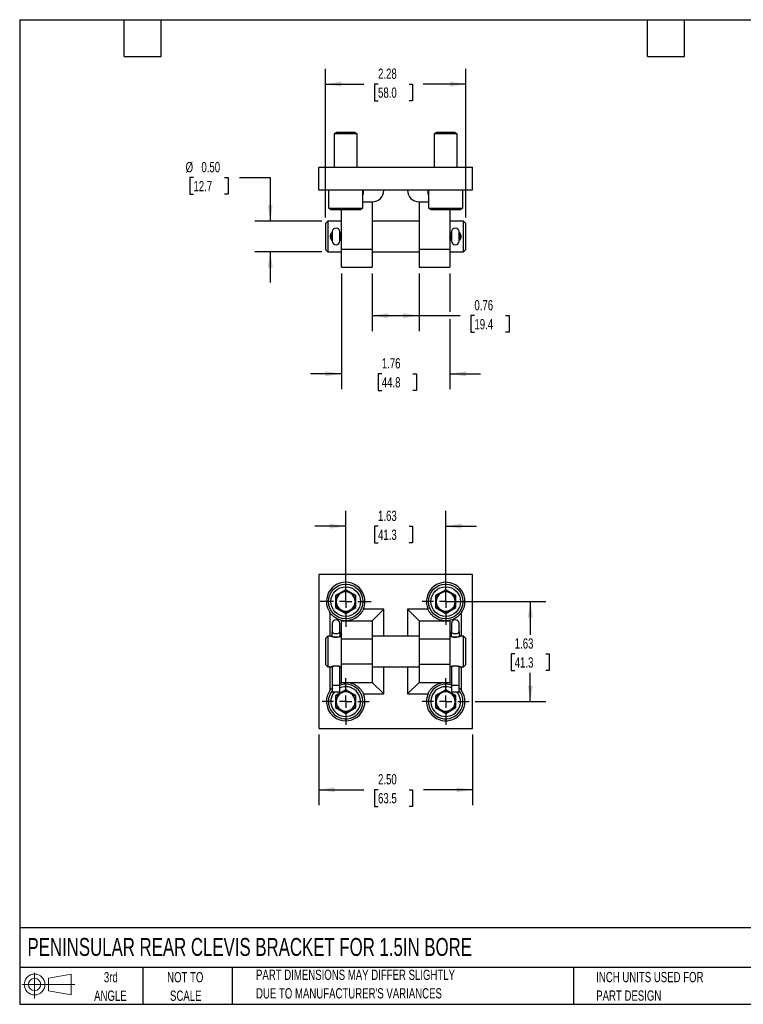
# Model space of a CAD drawing. Header units: inches. Extents: x 0.5 to 21.5, y 0.5 to 16.5.
# Tile 1 of 2: x 0.5 to 12.3, y 0.5 to 16.5. Entities that reach past the tile are written whole.
import ezdxf

# ---------------------------------------------------------------- set-up
doc = ezdxf.new("R2010")
doc.units = ezdxf.units.IN
doc.header["$LTSCALE"] = 2
doc.header["$MEASUREMENT"] = 0
doc.linetypes.add('CENTERX2', pattern=[0.8, 0.5, -0.1, 0.1, -0.1])
doc.layers.add('CENTER', color=40, linetype='CENTERX2')
doc.layers.add('SLD-DEFPOINTS', color=7, linetype='Continuous')
doc.layers.add('DIMENSIONS', color=140, linetype='Continuous', lineweight=25)
doc.layers.add('TEXT', color=140, linetype='Continuous', lineweight=25)
doc.styles.add('SLDTEXTSTYLE0', font='TXT', dxfattribs={"width": 0.7})
doc.dimstyles.new('SLDDIMSTYLE0', dxfattribs={"dimtxt": 0.169922, "dimasz": 0.26, "dimexe": 0, "dimexo": 0.0625, "dimgap": 0.04248, "dimtad": 0, "dimtih": 1, "dimtoh": 1, "dimrnd": 1e-09, "dimzin": 12, "dimdsep": 46, "dimtxsty": 'SLDTEXTSTYLE0', "dimsah": 1, "dimcen": 0.09, "dimadec": 0, "dimazin": 3, "dimtfac": 1, "dimtofl": 0, "dimtmove": 0, "dimatfit": 3, "dimfxl": 0, "dimfrac": 2, "dimtolj": 1, "dimtzin": 12, "dimarcsym": 0})
doc.dimstyles.new('SLDDIMSTYLE1', dxfattribs={"dimtxt": 0.169922, "dimasz": 0.26, "dimexe": 0, "dimexo": 0.0625, "dimgap": 0.04248, "dimtad": 0, "dimtih": 1, "dimtoh": 1, "dimrnd": 1e-09, "dimzin": 12, "dimdsep": 46, "dimtxsty": 'SLDTEXTSTYLE0', "dimsah": 1, "dimcen": 0.09, "dimadec": 0, "dimazin": 3, "dimtfac": 1, "dimtmove": 0, "dimatfit": 0, "dimfxl": 0, "dimfrac": 2, "dimtolj": 1, "dimtzin": 12, "dimarcsym": 0})
doc.dimstyles.new('SLDDIMSTYLE2', dxfattribs={"dimtxt": 0.169922, "dimasz": 0.26, "dimexe": 0, "dimexo": 0.0625, "dimgap": 0.04248, "dimtad": 0, "dimtih": 1, "dimtoh": 1, "dimrnd": 1e-09, "dimzin": 4, "dimdsep": 46, "dimtxsty": 'SLDTEXTSTYLE0', "dimsah": 1, "dimcen": 0.09, "dimadec": 0, "dimazin": 1, "dimtfac": 1, "dimtofl": 0, "dimtmove": 0, "dimatfit": 3, "dimfxl": 0, "dimfrac": 2, "dimtolj": 1, "dimtzin": 12, "dimarcsym": 0})
doc.dimstyles.new('SLDDIMSTYLE4', dxfattribs={"dimtxt": 0.169922, "dimasz": 0.26, "dimexe": 0, "dimexo": 0.0625, "dimgap": 0.04248, "dimtad": 0, "dimtih": 1, "dimtoh": 1, "dimrnd": 1e-09, "dimdsep": 46, "dimtxsty": 'SLDTEXTSTYLE0', "dimsah": 1, "dimcen": 0.09, "dimadec": 0, "dimazin": 2, "dimtfac": 1, "dimtofl": 0, "dimtmove": 0, "dimatfit": 3, "dimfxl": 0, "dimfrac": 2, "dimtolj": 1, "dimtzin": 12, "dimarcsym": 0})
doc.dimstyles.new('SLDDIMSTYLE5', dxfattribs={"dimtxt": 0.169922, "dimasz": 0.26, "dimexe": 0, "dimexo": 0.0625, "dimgap": 0.04248, "dimtad": 0, "dimtih": 1, "dimtoh": 1, "dimrnd": 1e-09, "dimzin": 0, "dimdsep": 46, "dimtxsty": 'SLDTEXTSTYLE0', "dimsah": 1, "dimcen": 0.09, "dimadec": 0, "dimazin": 0, "dimtfac": 1, "dimtmove": 0, "dimatfit": 0, "dimfxl": 0, "dimfrac": 2, "dimtolj": 1, "dimtzin": 12, "dimarcsym": 0})

# ---------------------------------------------------------------- blocks, each defined once
blk = doc.blocks.new('Block11')
at = {"color": 7, "linetype": 'Continuous', "lineweight": 18}
for p, q in [((0.204, 0.418), (0.204, 0)), ((0.431, 0.328), (0.801, 0.396)), ((0.431, 0.126), (0.431, 0.328)), ((0.801, 0.396), (0.801, 0.058)), ((0, 0.227), (0.856, 0.227)), ((0.431, 0.126), (0.801, 0.058))]:
    blk.add_line(p, q, dxfattribs=at)
for radius in [0.169, 0.101]:
    blk.add_circle((0.204, 0.227), radius, dxfattribs=at)
blk = doc.blocks.new('Block12')
at = {"layer": 'SLD-DEFPOINTS'}
blk.add_blockref('Block11', (0, 0), dxfattribs=at)
blk = doc.blocks.new('SW_NOTE_0_2')
at = {"layer": 'TEXT', "color": 0, "char_height": 0.16667, "attachment_point": 1, "style": 'SLDTEXTSTYLE0'}
for s, insert in [('PART DIMENSIONS MAY DIFFER SLIGHTLY', (0, 0.215)), ("DUE TO MANUFACTURER'S VARIANCES", (0, -0.086))]:
    blk.add_mtext(s, dxfattribs=dict(at, insert=insert))
blk = doc.blocks.new('SW_NOTE_0_3')
at = {"layer": 'TEXT', "color": 0, "char_height": 0.1667, "attachment_point": 2, "style": 'SLDTEXTSTYLE0'}
for s, insert in [('NOT TO', (0.414, 0.215)), ('SCALE', (0.422, -0.086))]:
    blk.add_mtext(s, dxfattribs=dict(at, insert=insert))
blk = doc.blocks.new('SW_NOTE_0_4')
at = {"layer": 'TEXT', "color": 0, "char_height": 0.1667, "attachment_point": 2, "style": 'SLDTEXTSTYLE0'}
for s, insert in [('3rd', (0.182, 0.215)), ('ANGLE', (0.175, -0.086))]:
    blk.add_mtext(s, dxfattribs=dict(at, insert=insert))
blk = doc.blocks.new('SW_NOTE_0_5')
at = {"layer": 'TEXT', "color": 0, "char_height": 0.16667, "attachment_point": 1, "style": 'SLDTEXTSTYLE0'}
for s, insert in [('INCH UNITS USED FOR', (0, 0.215)), ('PART DESIGN', (0, -0.086))]:
    blk.add_mtext(s, dxfattribs=dict(at, insert=insert))
blk = doc.blocks.new('_D')
at = {"layer": 'DIMENSIONS'}
for p, q in [((7.522, 7.045), (9.047, 7.045)), ((8.797, 7.045), (8.797, 6.502)), ((8.544, 6.194), (8.487, 6.194)), ((8.487, 6.194), (8.487, 5.924)), ((9.049, 6.194), (9.106, 6.194)), ((9.106, 6.194), (9.106, 5.924)), ((8.487, 5.924), (8.544, 5.924)), ((9.106, 5.924), (9.049, 5.924)), ((8.797, 5.42), (8.797, 5.886)), ((7.903, 5.42), (9.047, 5.42))]:
    blk.add_line(p, q, dxfattribs=at)
for points in [[(8.797, 7.045), (8.757, 6.785), (8.837, 6.785)], [(8.797, 5.42), (8.837, 5.68), (8.757, 5.68)]]:
    blk.add_solid(points, dxfattribs=at)
at = {"layer": 'DIMENSIONS', "char_height": 0.1667, "attachment_point": 1, "style": 'SLDTEXTSTYLE0'}
for s, insert in [('1.63', (8.544, 6.447)), ('41.3', (8.544, 6.138))]:
    blk.add_mtext(s, dxfattribs=dict(at, insert=insert))
blk = doc.blocks.new('_D_1')
at = {"layer": 'DIMENSIONS'}
for p, q in [((5.797, 7.145), (5.797, 8.52)), ((7.422, 7.145), (7.422, 8.52)), ((5.797, 8.27), (5.297, 8.27)), ((6.323, 8.27), (6.266, 8.27)), ((6.266, 8.27), (6.266, 8)), ((6.828, 8.27), (6.885, 8.27)), ((6.885, 8.27), (6.885, 8)), ((7.422, 8.27), (7.922, 8.27)), ((6.266, 8), (6.323, 8)), ((6.885, 8), (6.828, 8))]:
    blk.add_line(p, q, dxfattribs=at)
for points in [[(5.797, 8.27), (5.537, 8.31), (5.537, 8.23)], [(7.422, 8.27), (7.682, 8.23), (7.682, 8.31)]]:
    blk.add_solid(points, dxfattribs=at)
at = {"layer": 'DIMENSIONS', "char_height": 0.1667, "attachment_point": 1, "style": 'SLDTEXTSTYLE0'}
for s, insert in [('1.63', (6.323, 8.522)), ('41.3', (6.323, 8.214))]:
    blk.add_mtext(s, dxfattribs=dict(at, insert=insert))
blk = doc.blocks.new('_D_2')
at = {"layer": 'DIMENSIONS'}
for p, q in [((5.359, 4.882), (5.359, 3.737)), ((7.859, 4.882), (7.859, 3.737)), ((5.359, 3.987), (6.093, 3.987)), ((6.323, 3.987), (6.266, 3.987)), ((6.266, 3.987), (6.266, 3.717)), ((6.828, 3.987), (6.885, 3.987)), ((6.885, 3.987), (6.885, 3.717)), ((7.859, 3.987), (7.059, 3.987)), ((6.266, 3.717), (6.323, 3.717)), ((6.885, 3.717), (6.828, 3.717))]:
    blk.add_line(p, q, dxfattribs=at)
for points in [[(5.359, 3.987), (5.619, 3.947), (5.619, 4.027)], [(7.859, 3.987), (7.599, 4.027), (7.599, 3.947)]]:
    blk.add_solid(points, dxfattribs=at)
at = {"layer": 'DIMENSIONS', "char_height": 0.1667, "attachment_point": 1, "style": 'SLDTEXTSTYLE0'}
for s, insert in [('2.50', (6.323, 4.24)), ('63.5', (6.323, 3.932))]:
    blk.add_mtext(s, dxfattribs=dict(at, insert=insert))
blk = doc.blocks.new('SW_CENTERMARKSYMBOL_0')
at = {"layer": 'CENTER', "color": 0}
for p, q in [((0, 0.2), (0, 0.381)), ((-0.2, 0), (-0.381, 0)), ((0, 0), (-0.1, 0)), ((0, 0), (0, 0.1)), ((0, 0), (0, -0.1)), ((0, 0), (0.1, 0)), ((0.2, 0), (0.381, 0)), ((0, -0.2), (0, -0.381))]:
    blk.add_line(p, q, dxfattribs=at)
blk = doc.blocks.new('SW_CENTERMARKSYMBOL_1')
at = {"layer": 'CENTER', "color": 0}
for p, q in [((0, 0.2), (0, 0.381)), ((-0.2, 0), (-0.381, 0)), ((0, 0), (-0.1, 0)), ((0, 0), (0, 0.1)), ((0, 0), (0, -0.1)), ((0, 0), (0.1, 0)), ((0.2, 0), (0.381, 0)), ((0, -0.2), (0, -0.381))]:
    blk.add_line(p, q, dxfattribs=at)
blk = doc.blocks.new('SW_CENTERMARKSYMBOL_2')
at = {"layer": 'CENTER', "color": 0}
for p, q in [((0, 0.2), (0, 0.381)), ((-0.2, 0), (-0.381, 0)), ((0, 0), (-0.1, 0)), ((0, 0), (0, 0.1)), ((0, 0), (0, -0.1)), ((0, 0), (0.1, 0)), ((0.2, 0), (0.381, 0)), ((0, -0.2), (0, -0.381))]:
    blk.add_line(p, q, dxfattribs=at)
blk = doc.blocks.new('SW_CENTERMARKSYMBOL_3')
at = {"layer": 'CENTER', "color": 0}
for p, q in [((0, 0.2), (0, 0.413)), ((-0.2, 0), (-0.413, 0)), ((0, 0), (-0.1, 0)), ((0, 0), (0, 0.1)), ((0, 0), (0, -0.1)), ((0, 0), (0.1, 0)), ((0.2, 0), (0.413, 0)), ((0, -0.2), (0, -0.413))]:
    blk.add_line(p, q, dxfattribs=at)
blk = doc.blocks.new('_D_7')
at = {"layer": 'DIMENSIONS'}
for p, q in [((6.228, 12.378), (6.228, 11.441)), ((6.99, 12.378), (6.99, 11.441)), ((6.228, 11.691), (6.99, 11.691)), ((6.99, 11.691), (7.659, 11.691)), ((7.889, 11.691), (7.832, 11.691)), ((7.832, 11.691), (7.832, 11.421)), ((8.394, 11.691), (8.451, 11.691)), ((8.451, 11.691), (8.451, 11.421)), ((7.832, 11.421), (7.889, 11.421)), ((8.451, 11.421), (8.394, 11.421))]:
    blk.add_line(p, q, dxfattribs=at)
for points in [[(6.228, 11.691), (6.488, 11.651), (6.488, 11.731)], [(6.99, 11.691), (6.73, 11.731), (6.73, 11.651)]]:
    blk.add_solid(points, dxfattribs=at)
at = {"layer": 'DIMENSIONS', "char_height": 0.1667, "attachment_point": 1, "style": 'SLDTEXTSTYLE0'}
for s, insert in [('0.76', (7.889, 11.944)), ('19.4', (7.889, 11.635))]:
    blk.add_mtext(s, dxfattribs=dict(at, insert=insert))
blk = doc.blocks.new('_D_8')
at = {"layer": 'DIMENSIONS'}
for p, q in [((5.728, 12.378), (5.728, 10.496)), ((7.49, 12.378), (7.49, 11.751)), ((7.49, 11.631), (7.49, 10.496)), ((5.728, 10.746), (5.228, 10.746)), ((6.384, 10.746), (6.327, 10.746)), ((6.327, 10.746), (6.327, 10.476)), ((6.889, 10.746), (6.946, 10.746)), ((6.946, 10.746), (6.946, 10.476)), ((7.49, 10.746), (7.99, 10.746)), ((6.327, 10.476), (6.384, 10.476)), ((6.946, 10.476), (6.889, 10.476))]:
    blk.add_line(p, q, dxfattribs=at)
for points in [[(5.728, 10.746), (5.468, 10.786), (5.468, 10.706)], [(7.49, 10.746), (7.75, 10.706), (7.75, 10.786)]]:
    blk.add_solid(points, dxfattribs=at)
at = {"layer": 'DIMENSIONS', "char_height": 0.1667, "attachment_point": 1, "style": 'SLDTEXTSTYLE0'}
for s, insert in [('1.76', (6.384, 10.999)), ('44.8', (6.384, 10.691))]:
    blk.add_mtext(s, dxfattribs=dict(at, insert=insert))
blk = doc.blocks.new('_D_9')
at = {"layer": 'DIMENSIONS'}
for p, q in [((5.467, 13.288), (5.467, 15.703)), ((7.751, 13.288), (7.751, 15.703)), ((5.467, 15.453), (6.093, 15.453)), ((6.323, 15.453), (6.266, 15.453)), ((6.266, 15.453), (6.266, 15.183)), ((6.828, 15.453), (6.885, 15.453)), ((6.885, 15.453), (6.885, 15.183)), ((7.751, 15.453), (7.058, 15.453)), ((6.266, 15.183), (6.323, 15.183)), ((6.885, 15.183), (6.828, 15.183))]:
    blk.add_line(p, q, dxfattribs=at)
for points in [[(5.467, 15.453), (5.727, 15.413), (5.727, 15.493)], [(7.751, 15.453), (7.491, 15.493), (7.491, 15.413)]]:
    blk.add_solid(points, dxfattribs=at)
at = {"layer": 'DIMENSIONS', "char_height": 0.1667, "attachment_point": 1, "style": 'SLDTEXTSTYLE0'}
for s, insert in [('2.28', (6.323, 15.706)), ('58.0', (6.323, 15.398))]:
    blk.add_mtext(s, dxfattribs=dict(at, insert=insert))
blk = doc.blocks.new('_D_10')
at = {"layer": 'DIMENSIONS'}
for p, q in [((3.324, 13.935), (3.267, 13.935)), ((3.267, 13.935), (3.267, 13.665)), ((3.829, 13.935), (3.886, 13.935)), ((3.886, 13.935), (3.886, 13.665)), ((4.072, 13.935), (4.572, 13.935)), ((4.572, 13.935), (4.572, 13.228)), ((3.267, 13.665), (3.324, 13.665)), ((3.886, 13.665), (3.829, 13.665)), ((5.407, 13.228), (4.322, 13.228)), ((5.407, 12.728), (4.322, 12.728)), ((4.572, 12.728), (4.572, 12.228))]:
    blk.add_line(p, q, dxfattribs=at)
for points in [[(4.572, 13.228), (4.612, 13.488), (4.532, 13.488)], [(4.572, 12.728), (4.532, 12.468), (4.612, 12.468)]]:
    blk.add_solid(points, dxfattribs=at)
at = {"layer": 'DIMENSIONS', "char_height": 0.1667, "attachment_point": 1, "style": 'SLDTEXTSTYLE0'}
for s, insert in [('%%c', (3.196, 14.188)), ('0.50', (3.453, 14.188)), ('12.7', (3.324, 13.879))]:
    blk.add_mtext(s, dxfattribs=dict(at, insert=insert))

msp = doc.modelspace()

# ---------------------------------------------------------------- linework, layer by layer
for p, q in [((5.65, 14.666), (5.61, 14.643)), ((5.61, 14.643), (5.61, 14.103)), ((5.797, 14.643), (5.61, 14.643)), ((5.944, 14.666), (5.65, 14.666)), ((5.984, 14.643), (5.797, 14.643)), ((5.984, 14.643), (5.944, 14.666)), ((5.984, 14.103), (5.984, 14.643)), ((7.275, 14.666), (7.235, 14.643)), ((7.235, 14.643), (7.235, 14.103)), ((7.422, 14.643), (7.235, 14.643)), ((7.569, 14.666), (7.275, 14.666)), ((7.609, 14.643), (7.422, 14.643)), ((7.609, 14.643), (7.569, 14.666)), ((7.609, 14.103), (7.609, 14.643)), ((5.359, 13.728), (5.359, 14.103)), ((5.359, 14.103), (7.859, 14.103)), ((7.859, 13.728), (7.859, 14.103)), ((7.859, 13.728), (5.359, 13.728)), ((5.516, 13.728), (5.516, 13.439)), ((6.078, 13.439), (6.078, 13.728)), ((7.141, 13.728), (7.141, 13.439)), ((7.703, 13.439), (7.703, 13.728)), ((6.078, 13.541), (6.228, 13.541)), ((6.228, 13.541), (6.228, 12.771)), ((6.99, 13.541), (6.99, 12.771)), ((6.99, 13.541), (7.141, 13.541)), ((5.516, 13.439), (5.556, 13.416)), ((5.516, 13.439), (5.797, 13.439)), ((5.556, 13.416), (6.038, 13.416)), ((5.728, 12.771), (5.728, 13.416)), ((5.797, 13.439), (6.078, 13.439)), ((6.038, 13.416), (6.078, 13.439)), ((7.141, 13.439), (7.181, 13.416)), ((7.141, 13.439), (7.422, 13.439)), ((7.181, 13.416), (7.663, 13.416)), ((7.422, 13.439), (7.703, 13.439)), ((7.49, 13.416), (7.49, 12.771)), ((7.663, 13.416), (7.703, 13.439)), ((5.507, 13.228), (5.467, 13.188)), ((5.467, 13.188), (5.467, 12.768)), ((5.728, 13.228), (5.507, 13.228)), ((5.507, 13.228), (5.507, 12.728)), ((6.99, 13.228), (6.228, 13.228)), ((7.711, 13.228), (7.49, 13.228)), ((7.751, 13.188), (7.711, 13.228)), ((7.711, 12.728), (7.711, 13.228)), ((7.751, 12.978), (7.751, 13.188)), ((5.578, 13.056), (5.578, 12.9)), ((5.702, 12.9), (5.702, 13.056)), ((7.516, 13.056), (7.516, 12.9)), ((7.64, 12.9), (7.64, 13.056)), ((7.751, 12.768), (7.751, 12.978)), ((5.467, 12.768), (5.507, 12.728)), ((5.507, 12.728), (5.728, 12.728)), ((5.728, 12.771), (6.228, 12.771)), ((5.728, 12.478), (5.728, 12.771)), ((6.228, 12.771), (6.228, 12.478)), ((6.228, 12.728), (6.99, 12.728)), ((6.99, 12.771), (7.49, 12.771)), ((6.99, 12.771), (6.99, 12.478)), ((7.49, 12.771), (7.49, 12.478)), ((7.49, 12.728), (7.711, 12.728)), ((7.711, 12.728), (7.751, 12.768)), ((5.728, 12.478), (6.228, 12.478)), ((6.99, 12.478), (7.49, 12.478)), ((5.359, 7.482), (5.359, 4.982)), ((7.859, 7.482), (5.359, 7.482)), ((7.859, 4.982), (7.859, 7.482)), ((5.797, 7.237), (5.63, 7.141)), ((5.64, 7.135), (5.797, 7.225)), ((5.963, 7.141), (5.797, 7.237)), ((5.797, 7.225), (5.797, 7.237)), ((5.797, 7.225), (5.953, 7.135)), ((7.422, 7.237), (7.255, 7.141)), ((7.265, 7.135), (7.422, 7.225)), ((7.588, 7.141), (7.422, 7.237)), ((7.422, 7.225), (7.422, 7.237)), ((7.422, 7.225), (7.578, 7.135)), ((5.63, 7.141), (5.63, 6.949)), ((5.63, 7.141), (5.64, 7.135)), ((5.64, 6.954), (5.64, 7.135)), ((5.953, 7.135), (5.963, 7.141)), ((5.953, 7.135), (5.953, 6.954)), ((5.963, 6.949), (5.963, 7.141)), ((7.255, 7.141), (7.255, 6.949)), ((7.255, 7.141), (7.265, 7.135)), ((7.265, 6.954), (7.265, 7.135)), ((7.578, 7.135), (7.588, 7.141)), ((7.578, 7.135), (7.578, 6.954)), ((7.588, 6.949), (7.588, 7.141)), ((5.64, 6.954), (5.63, 6.949)), ((5.63, 6.949), (5.797, 6.853)), ((5.797, 6.864), (5.64, 6.954)), ((5.953, 6.954), (5.797, 6.864)), ((5.797, 6.853), (5.963, 6.949)), ((5.953, 6.954), (5.963, 6.949)), ((6.416, 6.92), (6.084, 6.92)), ((6.416, 6.92), (6.228, 6.732)), ((6.416, 6.482), (6.416, 6.92)), ((7.135, 6.92), (6.803, 6.92)), ((6.99, 6.732), (6.803, 6.92)), ((6.803, 6.92), (6.803, 6.482)), ((7.265, 6.954), (7.255, 6.949)), ((7.255, 6.949), (7.422, 6.853)), ((7.422, 6.864), (7.265, 6.954)), ((7.578, 6.954), (7.422, 6.864)), ((7.422, 6.853), (7.588, 6.949)), ((7.578, 6.954), (7.588, 6.949)), ((5.541, 6.865), (5.541, 6.482)), ((5.719, 6.742), (5.728, 6.732)), ((5.728, 6.732), (6.228, 6.732)), ((5.728, 6.439), (5.728, 6.732)), ((5.797, 6.864), (5.797, 6.853)), ((6.228, 6.732), (6.228, 6.439)), ((6.99, 6.732), (7.49, 6.732)), ((6.99, 6.732), (6.99, 6.439)), ((7.422, 6.864), (7.422, 6.853)), ((7.49, 6.732), (7.499, 6.742)), ((7.49, 6.732), (7.49, 6.439)), ((7.678, 6.482), (7.678, 6.865)), ((5.578, 6.69), (5.578, 6.558)), ((5.702, 6.558), (5.702, 6.69)), ((7.516, 6.69), (7.516, 6.558)), ((7.64, 6.558), (7.64, 6.69)), ((5.507, 6.482), (5.467, 6.442)), ((5.467, 6.442), (5.467, 6.022)), ((5.55, 6.482), (5.507, 6.482)), ((5.507, 6.482), (5.507, 5.982)), ((5.557, 6.481), (5.55, 6.482)), ((5.578, 6.474), (5.578, 6.558)), ((5.702, 6.558), (5.702, 6.474)), ((5.728, 6.439), (6.228, 6.439)), ((5.728, 6.025), (5.728, 6.439)), ((6.99, 6.482), (6.228, 6.482)), ((6.228, 6.439), (6.228, 6.025)), ((6.99, 6.439), (7.49, 6.439)), ((6.99, 6.439), (6.99, 6.025)), ((7.495, 6.481), (7.49, 6.482)), ((7.49, 6.439), (7.49, 6.025)), ((7.516, 6.474), (7.516, 6.558)), ((7.64, 6.558), (7.64, 6.474)), ((7.711, 6.482), (7.668, 6.482)), ((7.751, 6.442), (7.711, 6.482)), ((7.711, 5.982), (7.711, 6.482)), ((7.751, 6.022), (7.751, 6.442)), ((5.467, 6.022), (5.507, 5.982)), ((5.507, 5.982), (5.55, 5.982)), ((5.541, 5.982), (5.541, 5.6)), ((5.55, 5.982), (5.557, 5.984)), ((5.55, 5.982), (5.55, 5.982)), ((5.562, 5.985), (5.564, 5.986)), ((5.578, 5.991), (5.578, 5.679)), ((5.702, 5.679), (5.702, 5.991)), ((5.717, 5.986), (5.719, 5.985)), ((5.721, 5.984), (5.723, 5.984)), ((5.725, 5.984), (5.728, 5.983)), ((6.228, 6.025), (5.728, 6.025)), ((5.728, 5.732), (5.728, 6.025)), ((6.228, 6.025), (6.228, 5.732)), ((6.228, 5.982), (6.99, 5.982)), ((6.416, 5.545), (6.416, 5.982)), ((6.803, 5.982), (6.803, 5.545)), ((6.99, 6.025), (6.99, 5.732)), ((6.99, 6.025), (7.49, 6.025)), ((7.49, 6.025), (7.49, 5.732)), ((7.49, 5.983), (7.495, 5.984)), ((7.5, 5.985), (7.502, 5.986)), ((7.516, 5.991), (7.516, 5.679)), ((7.64, 5.679), (7.64, 5.991)), ((7.655, 5.986), (7.657, 5.985)), ((7.659, 5.984), (7.661, 5.984)), ((7.668, 5.982), (7.711, 5.982)), ((7.668, 5.982), (7.668, 5.982)), ((7.678, 5.6), (7.678, 5.982)), ((7.711, 5.982), (7.751, 6.022)), ((5.702, 5.679), (5.578, 5.679)), ((5.578, 5.679), (5.578, 5.577)), ((5.797, 5.612), (5.63, 5.516)), ((5.64, 5.51), (5.797, 5.6)), ((5.702, 5.718), (5.719, 5.723)), ((5.702, 5.577), (5.702, 5.679)), ((5.728, 5.732), (5.719, 5.723)), ((5.728, 5.732), (6.228, 5.732)), ((5.963, 5.516), (5.797, 5.612)), ((5.797, 5.6), (5.797, 5.612)), ((5.797, 5.6), (5.953, 5.51)), ((6.228, 5.732), (6.416, 5.545)), ((6.803, 5.545), (6.99, 5.732)), ((6.99, 5.732), (7.49, 5.732)), ((7.422, 5.612), (7.255, 5.516)), ((7.265, 5.51), (7.422, 5.6)), ((7.588, 5.516), (7.422, 5.612)), ((7.422, 5.6), (7.422, 5.612)), ((7.422, 5.6), (7.578, 5.51)), ((7.499, 5.723), (7.49, 5.732)), ((7.499, 5.723), (7.516, 5.718)), ((7.64, 5.679), (7.516, 5.679)), ((7.516, 5.679), (7.516, 5.577)), ((7.64, 5.577), (7.64, 5.679)), ((5.578, 5.577), (5.702, 5.577)), ((5.63, 5.516), (5.63, 5.324)), ((5.63, 5.516), (5.64, 5.51)), ((5.64, 5.329), (5.64, 5.51)), ((5.953, 5.51), (5.963, 5.516)), ((5.953, 5.51), (5.953, 5.329)), ((5.963, 5.324), (5.963, 5.516)), ((6.084, 5.545), (6.416, 5.545)), ((6.803, 5.545), (7.135, 5.545)), ((7.255, 5.516), (7.255, 5.324)), ((7.255, 5.516), (7.265, 5.51)), ((7.265, 5.329), (7.265, 5.51)), ((7.516, 5.577), (7.64, 5.577)), ((7.578, 5.51), (7.588, 5.516)), ((7.578, 5.51), (7.578, 5.329)), ((7.588, 5.324), (7.588, 5.516)), ((5.64, 5.329), (5.63, 5.324)), ((5.63, 5.324), (5.797, 5.228)), ((5.797, 5.239), (5.64, 5.329)), ((5.953, 5.329), (5.797, 5.239)), ((5.797, 5.228), (5.963, 5.324)), ((5.953, 5.329), (5.963, 5.324)), ((7.265, 5.329), (7.255, 5.324)), ((7.255, 5.324), (7.422, 5.228)), ((7.422, 5.239), (7.265, 5.329)), ((7.578, 5.329), (7.422, 5.239)), ((7.422, 5.228), (7.588, 5.324)), ((7.578, 5.329), (7.588, 5.324)), ((5.797, 5.239), (5.797, 5.228)), ((7.422, 5.239), (7.422, 5.228)), ((5.359, 4.982), (7.859, 4.982))]:
    msp.add_line(p, q)
at = {"flags": 128}
for points in [[(5.702, 6.558), (5.7, 6.549), (5.694, 6.54), (5.685, 6.532), (5.674, 6.526), (5.661, 6.521), (5.647, 6.519), (5.633, 6.519), (5.619, 6.521), (5.606, 6.526), (5.595, 6.532), (5.586, 6.54), (5.581, 6.549), (5.578, 6.558)], [(5.672, 6.465), (5.671, 6.466), (5.669, 6.466)], [(7.64, 6.558), (7.638, 6.549), (7.632, 6.54), (7.623, 6.532), (7.612, 6.526), (7.599, 6.521), (7.585, 6.519), (7.571, 6.519), (7.557, 6.521), (7.544, 6.526), (7.533, 6.532), (7.524, 6.54), (7.519, 6.549), (7.516, 6.558)], [(7.61, 6.465), (7.609, 6.466), (7.607, 6.466)], [(5.718, 5.985), (5.722, 5.985), (5.725, 5.984)], [(7.656, 5.985), (7.66, 5.985), (7.663, 5.984)]]:
    msp.add_lwpolyline(points, dxfattribs=at)
for centre, radius in [((5.797, 7.045), 0.281), ((5.797, 7.045), 0.241), ((7.422, 7.045), 0.281), ((7.422, 7.045), 0.241)]:
    msp.add_circle(centre, radius)
for centre, radius, start, end in [((6.228, 13.728), 0.188, 270, 0), ((6.99, 13.728), 0.188, 180, 270), ((5.64, 13.051), 0.0625, 4.5886, 175.4114), ((7.578, 13.051), 0.0625, 4.5886, 175.4114), ((5.64, 12.905), 0.0625, 184.5886, 355.4114), ((7.578, 12.905), 0.0625, 184.5886, 355.4114), ((5.797, 7.045), 0.313, 0, 215.1257), ((5.797, 7.045), 0.156, 60, 120), ((7.422, 7.045), 0.313, 0, 203.5382), ((7.422, 7.045), 0.156, 60, 120), ((5.797, 7.045), 0.156, 120, 180), ((5.797, 7.045), 0.156, 180, 240), ((5.797, 7.045), 0.156, 0, 60), ((5.797, 7.045), 0.156, 300, 0), ((5.797, 7.045), 0.313, 336.4618, 0), ((7.422, 7.045), 0.156, 120, 180), ((7.422, 7.045), 0.156, 180, 240), ((7.422, 7.045), 0.156, 0, 60), ((7.422, 7.045), 0.156, 300, 0), ((7.422, 7.045), 0.313, 324.8743, 0), ((5.797, 7.045), 0.156, 240, 300), ((7.422, 7.045), 0.156, 240, 300), ((5.64, 6.685), 0.0625, 4.5886, 175.4114), ((7.578, 6.685), 0.0625, 4.5886, 175.4114), ((5.797, 5.42), 0.281, 141.1368, 90), ((5.797, 5.42), 0.281, 90, 109.5867), ((5.797, 5.42), 0.241, 270, 113.0088), ((7.422, 5.42), 0.281, 90, 38.8632), ((7.422, 5.42), 0.241, 66.9912, 270), ((7.422, 5.42), 0.281, 70.4133, 90), ((5.797, 5.42), 0.313, 144.8743, 0), ((5.797, 5.42), 0.241, 139.3224, 270), ((5.797, 5.42), 0.156, 120, 180), ((5.797, 5.42), 0.156, 60, 120), ((5.797, 5.42), 0.156, 0, 60), ((5.797, 5.42), 0.313, 0, 23.5382), ((7.422, 5.42), 0.313, 156.4618, 0), ((7.422, 5.42), 0.156, 120, 180), ((7.422, 5.42), 0.156, 60, 120), ((7.422, 5.42), 0.241, 270, 40.6776), ((7.422, 5.42), 0.156, 0, 60), ((7.422, 5.42), 0.313, 0, 35.1257), ((5.797, 5.42), 0.156, 180, 240), ((5.797, 5.42), 0.156, 240, 300), ((5.797, 5.42), 0.156, 300, 0), ((7.422, 5.42), 0.156, 180, 240), ((7.422, 5.42), 0.156, 240, 300), ((7.422, 5.42), 0.156, 300, 0)]:
    msp.add_arc(centre, radius, start, end)
for points, knots in [([(6.084, 13.728), (6.083, 13.719), (6.083, 13.7), (6.081, 13.677), (6.078, 13.665), (6.078, 13.662)], [0, 0, 0, 0, 0.412758, 0.837337, 1, 1, 1, 1]), ([(7.141, 13.662), (7.14, 13.665), (7.137, 13.677), (7.135, 13.699), (7.135, 13.718), (7.135, 13.728)], [0, 0, 0, 0, 0.163686, 0.575949, 1, 1, 1, 1]), ([(5.578, 12.908), (5.576, 12.91), (5.57, 12.916), (5.562, 12.928), (5.554, 12.945), (5.55, 12.964), (5.549, 12.982), (5.552, 13.001), (5.557, 13.019), (5.566, 13.035), (5.573, 13.045), (5.578, 13.049), (5.578, 13.049)], [0, 0, 0, 0, 0.050216, 0.168537, 0.287597, 0.406282, 0.524866, 0.64355, 0.762352, 0.881765, 0.999973, 1, 1, 1, 1]), ([(5.578, 12.947), (5.575, 12.953), (5.569, 12.966), (5.569, 12.989), (5.575, 13.003), (5.578, 13.009)], [0, 0, 0, 0, 0.30037, 0.679083, 1, 1, 1, 1]), ([(5.702, 13.048), (5.704, 13.047), (5.711, 13.041), (5.718, 13.028), (5.725, 13.013), (5.727, 13.002), (5.728, 12.998)], [0, 0, 0, 0, 0.13668, 0.45619, 0.777689, 1, 1, 1, 1]), ([(5.702, 13.009), (5.705, 13.003), (5.711, 12.99), (5.711, 12.967), (5.705, 12.953), (5.702, 12.947)], [0, 0, 0, 0, 0.300921, 0.679067, 1, 1, 1, 1]), ([(7.49, 12.999), (7.49, 13), (7.491, 13.006), (7.496, 13.019), (7.504, 13.035), (7.511, 13.045), (7.516, 13.049), (7.516, 13.049)], [0, 0, 0, 0, 0.024186, 0.349415, 0.676322, 0.999926, 1, 1, 1, 1]), ([(7.516, 12.947), (7.513, 12.953), (7.507, 12.966), (7.507, 12.989), (7.513, 13.003), (7.516, 13.009)], [0, 0, 0, 0, 0.30037, 0.679083, 1, 1, 1, 1]), ([(7.64, 13.048), (7.642, 13.047), (7.649, 13.041), (7.656, 13.028), (7.664, 13.011), (7.668, 12.993), (7.669, 12.974), (7.666, 12.955), (7.661, 12.937), (7.652, 12.921), (7.645, 12.911), (7.64, 12.907), (7.64, 12.907)], [0, 0, 0, 0, 0.050562, 0.168759, 0.287692, 0.40639, 0.524989, 0.643724, 0.762576, 0.881863, 0.999945, 1, 1, 1, 1]), ([(7.64, 13.009), (7.643, 13.003), (7.649, 12.99), (7.649, 12.967), (7.643, 12.953), (7.64, 12.947)], [0, 0, 0, 0, 0.300921, 0.679067, 1, 1, 1, 1]), ([(5.728, 12.957), (5.728, 12.956), (5.727, 12.95), (5.723, 12.937), (5.714, 12.921), (5.707, 12.911), (5.702, 12.907), (5.702, 12.907)], [0, 0, 0, 0, 0.02492, 0.350201, 0.676674, 0.999851, 1, 1, 1, 1]), ([(7.516, 12.908), (7.514, 12.91), (7.508, 12.916), (7.5, 12.928), (7.493, 12.943), (7.491, 12.954), (7.49, 12.958)], [0, 0, 0, 0, 0.135753, 0.455618, 0.777482, 1, 1, 1, 1]), ([(6.084, 6.92), (6.084, 6.92), (6.082, 6.917), (6.077, 6.906), (6.074, 6.898), (6.065, 6.883), (6.062, 6.878), (6.054, 6.867), (6.05, 6.861), (6.041, 6.849), (6.036, 6.842), (6.025, 6.83), (6.019, 6.824), (6.006, 6.812), (5.999, 6.806), (5.985, 6.795), (5.978, 6.789), (5.955, 6.774), (5.939, 6.765), (5.905, 6.75), (5.887, 6.745), (5.851, 6.736), (5.833, 6.733), (5.814, 6.732)], [0, 0, 0, 0, 0.125, 0.125, 0.25, 0.25, 0.3125, 0.3125, 0.375, 0.375, 0.4375, 0.4375, 0.5, 0.5, 0.5625, 0.5625, 0.625, 0.625, 0.75, 0.75, 0.875, 0.875, 1, 1, 1, 1]), ([(7.404, 6.732), (7.385, 6.733), (7.367, 6.736), (7.34, 6.742), (7.331, 6.745), (7.314, 6.751), (7.305, 6.754), (7.279, 6.765), (7.263, 6.774), (7.241, 6.789), (7.233, 6.794), (7.219, 6.806), (7.212, 6.812), (7.2, 6.824), (7.194, 6.83), (7.183, 6.842), (7.178, 6.849), (7.168, 6.861), (7.164, 6.867), (7.157, 6.878), (7.153, 6.883), (7.145, 6.898), (7.141, 6.906), (7.136, 6.917), (7.135, 6.92), (7.135, 6.92)], [0, 0, 0, 0, 0.125, 0.125, 0.1875, 0.1875, 0.25, 0.25, 0.375, 0.375, 0.4375, 0.4375, 0.5, 0.5, 0.5625, 0.5625, 0.625, 0.625, 0.6875, 0.6875, 0.75, 0.75, 0.875, 0.875, 1, 1, 1, 1]), ([(5.719, 6.742), (5.706, 6.745), (5.694, 6.749), (5.67, 6.758), (5.659, 6.763), (5.638, 6.775), (5.628, 6.781), (5.609, 6.794), (5.601, 6.8), (5.585, 6.814), (5.578, 6.82), (5.566, 6.833), (5.56, 6.839), (5.553, 6.848), (5.551, 6.85), (5.548, 6.855), (5.546, 6.857), (5.543, 6.861), (5.542, 6.862), (5.541, 6.864), (5.541, 6.865), (5.541, 6.865)], [0, 0, 0, 0, 0.125, 0.125, 0.25, 0.25, 0.375, 0.375, 0.5, 0.5, 0.625, 0.625, 0.75, 0.75, 0.8125, 0.8125, 0.875, 0.875, 0.9375, 0.9375, 1, 1, 1, 1]), ([(7.678, 6.865), (7.678, 6.865), (7.676, 6.863), (7.671, 6.855), (7.667, 6.851), (7.658, 6.839), (7.653, 6.833), (7.64, 6.82), (7.633, 6.814), (7.618, 6.8), (7.609, 6.794), (7.591, 6.781), (7.581, 6.775), (7.56, 6.763), (7.548, 6.758), (7.525, 6.749), (7.512, 6.745), (7.499, 6.742)], [0, 0, 0, 0, 0.125, 0.125, 0.25, 0.25, 0.375, 0.375, 0.5, 0.5, 0.625, 0.625, 0.75, 0.75, 0.875, 0.875, 1, 1, 1, 1]), ([(5.672, 6.465), (5.667, 6.464), (5.655, 6.462), (5.636, 6.462), (5.617, 6.463), (5.6, 6.466), (5.585, 6.47), (5.572, 6.474), (5.562, 6.477), (5.555, 6.48), (5.55, 6.482), (5.55, 6.482), (5.55, 6.482)], [0, 0, 0, 0, 0.103142, 0.204512, 0.305487, 0.409025, 0.510063, 0.61389, 0.715804, 0.818356, 0.920583, 1, 1, 1, 1]), ([(5.669, 6.466), (5.663, 6.465), (5.65, 6.464), (5.629, 6.464), (5.61, 6.466), (5.592, 6.469), (5.577, 6.474), (5.565, 6.478), (5.558, 6.48), (5.558, 6.481), (5.558, 6.481)], [0, 0, 0, 0, 0.122489, 0.243525, 0.365709, 0.491099, 0.619925, 0.751104, 0.884194, 1, 1, 1, 1]), ([(5.723, 6.481), (5.722, 6.48), (5.72, 6.48), (5.708, 6.475), (5.692, 6.47), (5.677, 6.467), (5.669, 6.466)], [0, 0, 0, 0, 0.2571548, 0.5111144, 0.7594789, 1, 1, 1, 1]), ([(5.728, 6.481), (5.728, 6.481), (5.727, 6.481), (5.723, 6.479), (5.714, 6.476), (5.703, 6.472), (5.689, 6.468), (5.678, 6.466), (5.672, 6.465)], [0, 0, 0, 0, 0.015121, 0.212494, 0.410589, 0.606685, 0.803603, 1, 1, 1, 1]), ([(5.723, 6.481), (5.723, 6.481), (5.723, 6.481), (5.721, 6.48), (5.72, 6.48)], [0, 0, 0, 0, 0.893254, 1, 1, 1, 1]), ([(5.728, 6.482), (5.728, 6.482), (5.726, 6.482), (5.724, 6.481), (5.723, 6.481)], [0, 0, 0, 0, 0.267962, 1, 1, 1, 1]), ([(7.61, 6.465), (7.605, 6.464), (7.593, 6.462), (7.574, 6.462), (7.555, 6.463), (7.538, 6.466), (7.523, 6.47), (7.51, 6.474), (7.5, 6.477), (7.493, 6.48), (7.491, 6.481), (7.49, 6.481)], [0, 0, 0, 0, 0.115987, 0.229982, 0.343532, 0.459964, 0.573585, 0.690342, 0.804949, 0.920272, 1, 1, 1, 1]), ([(7.607, 6.466), (7.601, 6.465), (7.588, 6.464), (7.567, 6.464), (7.548, 6.466), (7.53, 6.469), (7.515, 6.474), (7.503, 6.478), (7.496, 6.48), (7.496, 6.481), (7.496, 6.481)], [0, 0, 0, 0, 0.122489, 0.243525, 0.365709, 0.491099, 0.619925, 0.751104, 0.884194, 1, 1, 1, 1]), ([(7.661, 6.481), (7.66, 6.48), (7.658, 6.48), (7.646, 6.475), (7.63, 6.47), (7.615, 6.467), (7.607, 6.466)], [0, 0, 0, 0, 0.257155, 0.511114, 0.759479, 1, 1, 1, 1]), ([(7.668, 6.482), (7.668, 6.482), (7.669, 6.482), (7.666, 6.481), (7.661, 6.479), (7.652, 6.476), (7.641, 6.472), (7.627, 6.468), (7.616, 6.466), (7.61, 6.465)], [0, 0, 0, 0, 0.035894, 0.196717, 0.357697, 0.519267, 0.679206, 0.839816, 1, 1, 1, 1]), ([(7.661, 6.481), (7.661, 6.481), (7.661, 6.481), (7.659, 6.48), (7.658, 6.48)], [0, 0, 0, 0, 0.893254, 1, 1, 1, 1]), ([(7.668, 6.482), (7.667, 6.482), (7.665, 6.482), (7.662, 6.481), (7.661, 6.481)], [0, 0, 0, 0, 0.488555, 1, 1, 1, 1]), ([(5.55, 5.982), (5.55, 5.982), (5.55, 5.982), (5.552, 5.983), (5.557, 5.985), (5.566, 5.989), (5.578, 5.993), (5.592, 5.996), (5.608, 6), (5.626, 6.002), (5.645, 6.002), (5.663, 6.001), (5.68, 5.998), (5.696, 5.995), (5.708, 5.991), (5.719, 5.987), (5.723, 5.985), (5.725, 5.984)], [0, 0, 0, 0, 0.008612, 0.079418, 0.150293, 0.221572, 0.292117, 0.364028, 0.433778, 0.505023, 0.575083, 0.645711, 0.71652, 0.786442, 0.858281, 0.928927, 1, 1, 1, 1]), ([(5.557, 5.984), (5.558, 5.984), (5.56, 5.985), (5.567, 5.987), (5.577, 5.991), (5.588, 5.994), (5.599, 5.996), (5.612, 5.999), (5.628, 6.001), (5.645, 6.001), (5.66, 6), (5.673, 5.998), (5.686, 5.995), (5.699, 5.992), (5.711, 5.988), (5.716, 5.986), (5.718, 5.985)], [0, 0, 0, 0, 0.08977, 0.171741, 0.246003, 0.31258, 0.371036, 0.42249, 0.503889, 0.58392, 0.633861, 0.69099, 0.755921, 0.828812, 0.910277, 1, 1, 1, 1]), ([(5.718, 5.985), (5.72, 5.985), (5.723, 5.984), (5.723, 5.984), (5.723, 5.984)], [0, 0, 0, 0, 0.592186, 1, 1, 1, 1]), ([(5.723, 5.984), (5.724, 5.983), (5.726, 5.983), (5.728, 5.982), (5.728, 5.982)], [0, 0, 0, 0, 0.723806, 1, 1, 1, 1]), ([(7.49, 5.983), (7.49, 5.983), (7.491, 5.984), (7.496, 5.985), (7.504, 5.989), (7.516, 5.993), (7.53, 5.996), (7.546, 6), (7.564, 6.002), (7.583, 6.002), (7.601, 6.001), (7.618, 5.998), (7.634, 5.995), (7.646, 5.991), (7.657, 5.987), (7.661, 5.985), (7.663, 5.984)], [0, 0, 0, 0, 0.0078519, 0.0842362, 0.1610566, 0.2370857, 0.3145868, 0.38976, 0.4665437, 0.5420498, 0.6181684, 0.6944825, 0.7698402, 0.8472636, 0.9234014, 1, 1, 1, 1]), ([(7.495, 5.984), (7.496, 5.984), (7.498, 5.985), (7.505, 5.987), (7.515, 5.991), (7.526, 5.994), (7.537, 5.996), (7.55, 5.999), (7.566, 6.001), (7.583, 6.001), (7.598, 6), (7.611, 5.998), (7.624, 5.995), (7.637, 5.992), (7.649, 5.988), (7.654, 5.986), (7.656, 5.985)], [0, 0, 0, 0, 0.08977, 0.171741, 0.246003, 0.31258, 0.371036, 0.42249, 0.503889, 0.58392, 0.633861, 0.69099, 0.755921, 0.828812, 0.910277, 1, 1, 1, 1]), ([(7.656, 5.985), (7.658, 5.985), (7.661, 5.984), (7.661, 5.984), (7.661, 5.984)], [0, 0, 0, 0, 0.5921861, 1, 1, 1, 1]), ([(7.661, 5.984), (7.662, 5.983), (7.665, 5.982), (7.667, 5.982), (7.668, 5.982)], [0, 0, 0, 0, 0.509669, 1, 1, 1, 1]), ([(7.663, 5.984), (7.665, 5.984), (7.668, 5.982), (7.668, 5.982), (7.668, 5.982)], [0, 0, 0, 0, 0.5698177, 1, 1, 1, 1]), ([(7.668, 5.982), (7.668, 5.982), (7.668, 5.983), (7.666, 5.983), (7.666, 5.983)], [0, 0, 0, 0, 0.973712, 1, 1, 1, 1]), ([(5.541, 5.6), (5.541, 5.6), (5.541, 5.601), (5.545, 5.606), (5.551, 5.614), (5.562, 5.627), (5.572, 5.637), (5.578, 5.643)], [0, 0, 0, 0, 0.15625, 0.312666, 0.520896, 0.729546, 1, 1, 1, 1]), ([(5.814, 5.732), (5.833, 5.731), (5.851, 5.728), (5.878, 5.722), (5.887, 5.719), (5.905, 5.714), (5.913, 5.71), (5.939, 5.699), (5.955, 5.69), (5.978, 5.675), (5.985, 5.67), (5.999, 5.659), (6.006, 5.653), (6.019, 5.641), (6.024, 5.634), (6.036, 5.622), (6.041, 5.616), (6.05, 5.604), (6.054, 5.598), (6.062, 5.586), (6.065, 5.581), (6.073, 5.566), (6.077, 5.558), (6.082, 5.547), (6.084, 5.545), (6.084, 5.545)], [0, 0, 0, 0, 0.125, 0.125, 0.1875, 0.1875, 0.25, 0.25, 0.375, 0.375, 0.4375, 0.4375, 0.5, 0.5, 0.5625, 0.5625, 0.625, 0.625, 0.6875, 0.6875, 0.75, 0.75, 0.875, 0.875, 1, 1, 1, 1]), ([(7.135, 5.545), (7.135, 5.545), (7.136, 5.547), (7.141, 5.558), (7.145, 5.566), (7.153, 5.581), (7.157, 5.586), (7.164, 5.597), (7.168, 5.603), (7.177, 5.616), (7.183, 5.622), (7.194, 5.634), (7.2, 5.64), (7.212, 5.653), (7.219, 5.658), (7.233, 5.67), (7.24, 5.675), (7.263, 5.69), (7.28, 5.699), (7.313, 5.714), (7.331, 5.72), (7.367, 5.728), (7.385, 5.731), (7.404, 5.732)], [0, 0, 0, 0, 0.125, 0.125, 0.25, 0.25, 0.3125, 0.3125, 0.375, 0.375, 0.4375, 0.4375, 0.5, 0.5, 0.5625, 0.5625, 0.625, 0.625, 0.75, 0.75, 0.875, 0.875, 1, 1, 1, 1]), ([(7.64, 5.643), (7.644, 5.64), (7.652, 5.632), (7.662, 5.62), (7.67, 5.61), (7.675, 5.603), (7.677, 5.6), (7.678, 5.6), (7.678, 5.6)], [0, 0, 0, 0, 0.159202, 0.371941, 0.588888, 0.745824, 0.906793, 1, 1, 1, 1])]:
    msp.add_open_spline(points, degree=3, knots=knots)
for points in [[(5.779, 6.732), (5.759, 6.733), (5.739, 6.736), (5.719, 6.742)], [(7.499, 6.742), (7.48, 6.736), (7.46, 6.733), (7.439, 6.732)], [(5.719, 5.723), (5.739, 5.728), (5.759, 5.731), (5.779, 5.732)], [(7.439, 5.732), (7.46, 5.731), (7.48, 5.728), (7.499, 5.723)]]:
    msp.add_open_spline(points, degree=3)
at = {"layer": 'TEXT'}
for p, q in [((0.5, 16.5), (21.5, 16.5)), ((0.5, 16.5), (0.5, 0.5)), ((2.2, 15.9), (2.2, 16.5)), ((2.8, 15.9), (2.8, 16.5)), ((10.7, 15.9), (10.7, 16.5)), ((11.3, 15.9), (11.3, 16.5)), ((2.2, 15.9), (2.8, 15.9)), ((10.7, 15.9), (11.3, 15.9)), ((21.5, 1.742), (0.5, 1.742)), ((21.5, 1.1), (0.5, 1.1)), ((2.5, 1.1), (2.5, 0.5)), ((3.954, 1.1), (3.954, 0.5)), ((9.5, 1.1), (9.5, 0.5)), ((0.5, 0.5), (21.5, 0.5))]:
    msp.add_line(p, q, dxfattribs=at)

# ---------------------------------------------------------------- block references
at = {"layer": 'CENTER'}
for name, p in [('SW_CENTERMARKSYMBOL_3', (5.797, 7.045)), ('SW_CENTERMARKSYMBOL_1', (7.422, 7.045)), ('SW_CENTERMARKSYMBOL_0', (5.797, 5.42)), ('SW_CENTERMARKSYMBOL_2', (7.422, 5.42))]:
    msp.add_blockref(name, p, dxfattribs=at)
at = {"layer": 'SLD-DEFPOINTS'}
msp.add_blockref('Block12', (0.538, 0.595), dxfattribs=at)
at = {"layer": 'TEXT'}
for name, p in [('SW_NOTE_0_4', (1.799, 0.809)), ('SW_NOTE_0_3', (2.776, 0.809)), ('SW_NOTE_0_2', (4.34, 0.848)), ('SW_NOTE_0_5', (9.868, 0.811))]:
    msp.add_blockref(name, p, dxfattribs=at)

# ---------------------------------------------------------------- texts
at = {"layer": 'TEXT', "insert": (0.627, 1.578), "char_height": 0.29167, "attachment_point": 1, "style": 'SLDTEXTSTYLE0'}
msp.add_mtext('PENINSULAR REAR CLEVIS BRACKET FOR 1.5IN BORE', dxfattribs=at)

# ---------------------------------------------------------------- dimensions: what is measured, and where the dimension line sits
at = {"layer": 'DIMENSIONS'}
for base, p1, p2, dimstyle, picture, middle in [((7.751, 15.453), (5.467, 13.188), (7.751, 13.188), 'SLDDIMSTYLE0', '_D_9', (6.576, 15.453)), ((5.728, 10.746), (7.49, 12.478), (5.728, 12.478), 'SLDDIMSTYLE1', '_D_8', (6.636, 10.746)), ((6.99, 11.691), (6.228, 12.478), (6.99, 12.478), 'SLDDIMSTYLE4', '_D_7', (8.142, 11.691)), ((5.796639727, 8.269581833), (7.421639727, 7.044680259), (5.796639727, 7.044680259), 'SLDDIMSTYLE1', '_D_1', (6.575887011, 8.269581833)), ((7.859, 3.987), (5.359, 4.982), (7.859, 4.982), 'SLDDIMSTYLE2', '_D_2', (6.576, 3.987))]:
    dim = msp.add_linear_dim(base=base, p1=p1, p2=p2, dimstyle=dimstyle, dxfattribs=at)
    dim.commit()
    dim.dimension.update_dxf_attribs({"geometry": picture, "text_midpoint": middle, "dimtype": 160})
dim = msp.add_linear_dim(base=(4.572, 12.728), p1=(5.507, 13.228), p2=(5.507, 12.728), angle=90, text='%%c<>', dimstyle='SLDDIMSTYLE5', dxfattribs=at)
dim.commit()
dim.dimension.update_dxf_attribs({"geometry": '_D_10', "text_midpoint": (4.572, 13.935), "dimtype": 160})
dim = msp.add_linear_dim(base=(8.796773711, 7.044680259), p1=(7.802639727, 5.419680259), p2=(7.421639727, 7.044680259), angle=90, dimstyle='SLDDIMSTYLE0', dxfattribs=at)
dim.commit()
dim.dimension.update_dxf_attribs({"geometry": '_D', "text_midpoint": (8.796773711, 6.193694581), "dimtype": 160})

doc.saveas('drawing.dxf')
